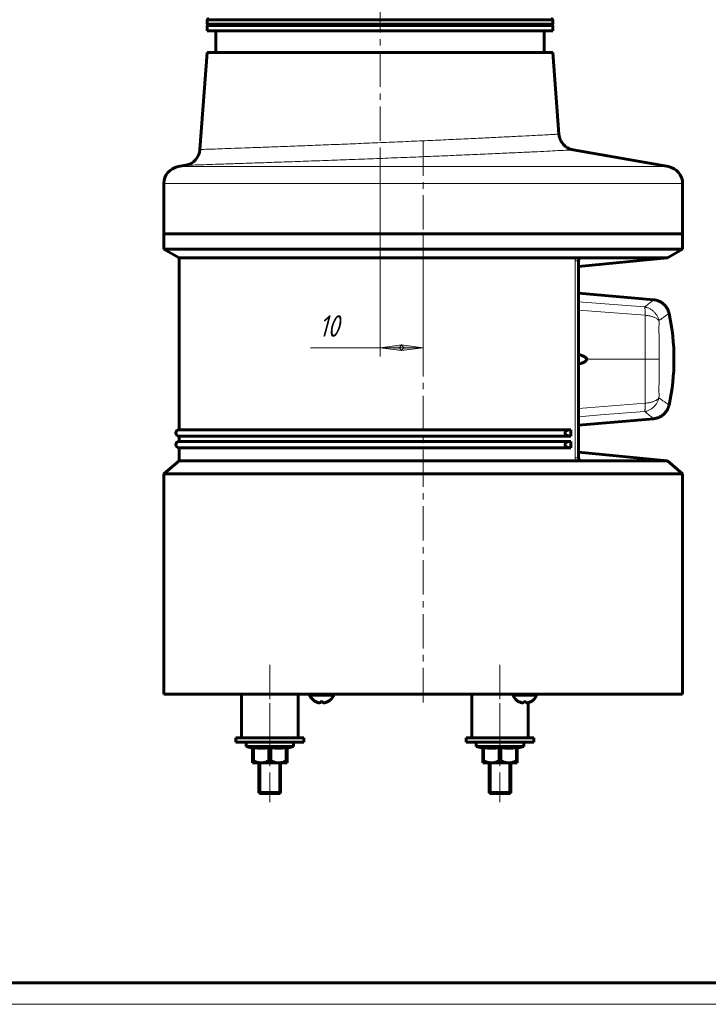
# Model space of a CAD drawing. Header units: millimetres. Extents: x 0 to 594, y 0 to 420.
# Tile 6 of 8: x 186 to 346, y 0 to 228. Entities that reach past the tile are written whole.
import ezdxf

# ---------------------------------------------------------------- set-up
doc = ezdxf.new("R2010")
doc.units = ezdxf.units.MM
for name, pattern in [('K5LT_AXLED', [12.484533, 7.984533, -1.5, 1.5, -1.5]), ('K5LT_BASIC', [0]), ('K5LT_THIN', [0])]:
    doc.linetypes.add(name, pattern=pattern)
doc.layers.add('Системный слой', color=7, linetype='Continuous')
doc.styles.add('KDIMTEXTSTYLE', font='GOST_AU.SHX', dxfattribs={"width": 0.96, "oblique": 15, "height": 5})
doc.styles.add('KTEXTSTYLE', font='GOST_AU.SHX', dxfattribs={"width": 0.96, "height": 5})
doc.dimstyles.new('KDIMSTYLE (1.00)', dxfattribs={"dimtxt": 5, "dimasz": 1, "dimexe": 2, "dimexo": 0, "dimgap": 1, "dimtad": 1, "dimtxsty": 'KDIMTEXTSTYLE', "dimsah": 1, "dimcen": 0, "dimdle": 1, "dimadec": 0, "dimazin": 0, "dimtfac": 0.667, "dimtmove": 0, "dimatfit": 3, "dimfxl": 1, "dimtvp": 1, "dimtolj": 1, "dimtzin": 0, "dimarcsym": 0})

# ---------------------------------------------------------------- blocks, each defined once
blk = doc.blocks.new('U16')
at = {"layer": 'Системный слой', "color": 150, "linetype": 'K5LT_BASIC', "lineweight": 60, "true_color": 0x0080ff}
for p, q in [((236.45, 61.68), (244.3, 61.68)), ((244.3, 61.68), (252.15, 61.68))]:
    blk.add_line(p, q, dxfattribs=at)
blk = doc.blocks.new('U17')
at = {"layer": 'Системный слой', "color": 150, "linetype": 'K5LT_BASIC', "lineweight": 60, "true_color": 0x0080ff}
for p, q in [((236.45, 60.68), (244.3, 60.68)), ((244.3, 60.68), (252.15, 60.68))]:
    blk.add_line(p, q, dxfattribs=at)
blk = doc.blocks.new('U18')
at = {"layer": 'Системный слой', "color": 150, "linetype": 'K5LT_BASIC', "lineweight": 60, "true_color": 0x0080ff}
for p, q in [((295.25, 48.78), (297.55, 48.78)), ((297.55, 48.78), (299.85, 48.78))]:
    blk.add_line(p, q, dxfattribs=at)
blk = doc.blocks.new('U19')
at = {"layer": 'Системный слой', "color": 150, "linetype": 'K5LT_BASIC', "lineweight": 60, "true_color": 0x0080ff}
for p, q in [((295.05, 48.98), (297.55, 48.98)), ((297.55, 48.98), (300.05, 48.98))]:
    blk.add_line(p, q, dxfattribs=at)
blk = doc.blocks.new('U21')
at = {"layer": 'Системный слой', "color": 150, "linetype": 'K5LT_BASIC', "lineweight": 60, "true_color": 0x0080ff}
for p, q in [((269.8, 225.28), (229.8, 225.28)), ((309.8, 225.28), (269.8, 225.28))]:
    blk.add_line(p, q, dxfattribs=at)
blk = doc.blocks.new('U22')
at = {"layer": 'Системный слой', "color": 150, "linetype": 'K5LT_BASIC', "lineweight": 60, "true_color": 0x0080ff}
for p, q in [((269.8, 226.53), (229.8, 226.53)), ((309.8, 226.53), (269.8, 226.53))]:
    blk.add_line(p, q, dxfattribs=at)
blk = doc.blocks.new('U23')
at = {"layer": 'Системный слой', "color": 150, "linetype": 'K5LT_BASIC', "lineweight": 60, "true_color": 0x0080ff}
for p, q in [((269.8, 226.86), (229.8, 226.86)), ((309.8, 226.86), (269.8, 226.86))]:
    blk.add_line(p, q, dxfattribs=at)
blk = doc.blocks.new('U26')
at = {"layer": 'Системный слой', "color": 150, "linetype": 'K5LT_BASIC', "lineweight": 60, "true_color": 0x0080ff}
for p, q in [((269.8, 227.86), (229.8, 227.86)), ((309.8, 227.86), (269.8, 227.86))]:
    blk.add_line(p, q, dxfattribs=at)
blk = doc.blocks.new('U34')
at = {"layer": 'Системный слой', "color": 150, "linetype": 'K5LT_BASIC', "lineweight": 60, "true_color": 0x0080ff}
for p, q in [((315.72, 150.42), (316.48, 150.18)), ((316.48, 150.18), (317.21, 149.86)), ((317.21, 149.86), (317.71, 149.28))]:
    blk.add_line(p, q, dxfattribs=at)
blk = doc.blocks.new('U35')
at = {"layer": 'Системный слой', "color": 150, "linetype": 'K5LT_BASIC', "lineweight": 60, "true_color": 0x0080ff}
for p, q in [((315.72, 148.13), (316.48, 148.37)), ((316.48, 148.37), (317.21, 148.7)), ((317.21, 148.7), (317.71, 149.28))]:
    blk.add_line(p, q, dxfattribs=at)
blk = doc.blocks.new('U36')
at = {"layer": 'Системный слой', "color": 150, "linetype": 'K5LT_BASIC', "lineweight": 60, "true_color": 0x0080ff}
for p, q in [((292.05, 59.68), (297.55, 59.68)), ((297.55, 59.68), (303.05, 59.68))]:
    blk.add_line(p, q, dxfattribs=at)
blk = doc.blocks.new('U37')
at = {"layer": 'Системный слой', "color": 150, "linetype": 'K5LT_BASIC', "lineweight": 60, "true_color": 0x0080ff}
for p, q in [((238.8, 59.68), (239.53, 59.68)), ((239.53, 59.68), (249.8, 59.68))]:
    blk.add_line(p, q, dxfattribs=at)
blk = doc.blocks.new('U38')
at = {"layer": 'Системный слой', "color": 150, "linetype": 'K5LT_BASIC', "lineweight": 60, "true_color": 0x0080ff}
for p, q in [((244.3, 48.78), (242, 48.78)), ((246.6, 48.78), (244.3, 48.78))]:
    blk.add_line(p, q, dxfattribs=at)
blk = doc.blocks.new('U39')
at = {"layer": 'Системный слой', "color": 150, "linetype": 'K5LT_BASIC', "lineweight": 60, "true_color": 0x0080ff}
for p, q in [((244.3, 48.98), (241.8, 48.98)), ((246.8, 48.98), (244.3, 48.98))]:
    blk.add_line(p, q, dxfattribs=at)
blk = doc.blocks.new('U54')
at = {"layer": 'Системный слой', "color": 150, "linetype": 'K5LT_BASIC', "lineweight": 60, "true_color": 0x0080ff}
for p, q in [((297.55, 60.68), (289.7, 60.68)), ((305.4, 60.68), (297.55, 60.68))]:
    blk.add_line(p, q, dxfattribs=at)
blk = doc.blocks.new('U55')
at = {"layer": 'Системный слой', "color": 150, "linetype": 'K5LT_BASIC', "lineweight": 60, "true_color": 0x0080ff}
for p, q in [((297.55, 61.68), (289.7, 61.68)), ((305.4, 61.68), (297.55, 61.68))]:
    blk.add_line(p, q, dxfattribs=at)
blk = doc.blocks.new('U56')
at = {"layer": 'Системный слой', "color": 150, "linetype": 'K5LT_BASIC', "lineweight": 60, "true_color": 0x0080ff}
for p, q in [((279.8, 174.78), (219.8, 174.78)), ((339.8, 174.78), (279.8, 174.78))]:
    blk.add_line(p, q, dxfattribs=at)
blk = doc.blocks.new('U57')
at = {"layer": 'Системный слой', "color": 150, "linetype": 'K5LT_BASIC', "lineweight": 60, "true_color": 0x0080ff}
for p, q in [((279.8, 71.78), (219.8, 71.78)), ((339.8, 71.78), (279.8, 71.78))]:
    blk.add_line(p, q, dxfattribs=at)
blk = doc.blocks.new('U58')
at = {"layer": 'Системный слой', "color": 150, "linetype": 'K5LT_BASIC', "lineweight": 60, "true_color": 0x0080ff}
for p, q in [((279.8, 122.78), (219.8, 122.78)), ((339.8, 122.78), (279.8, 122.78))]:
    blk.add_line(p, q, dxfattribs=at)
blk = doc.blocks.new('U59')
at = {"layer": 'Системный слой', "color": 150, "linetype": 'K5LT_BASIC', "lineweight": 60, "true_color": 0x0080ff}
for p, q in [((223.3, 172.78), (223.3, 132.98)), ((223.3, 131.48), (223.3, 130.28)), ((223.3, 128.78), (223.3, 125.78))]:
    blk.add_line(p, q, dxfattribs=at)
blk = doc.blocks.new('U60')
at = {"layer": 'Системный слой', "color": 150, "linetype": 'K5LT_BASIC', "lineweight": 60, "true_color": 0x0080ff}
for p, q in [((279.8, 178.28), (219.8, 178.28)), ((339.8, 178.28), (279.8, 178.28))]:
    blk.add_line(p, q, dxfattribs=at)
blk = doc.blocks.new('U61')
at = {"layer": 'Системный слой', "color": 150, "linetype": 'K5LT_BASIC', "lineweight": 60, "true_color": 0x0080ff}
for p, q in [((315.86, 126.07), (315.79, 126.17)), ((315.9, 126.02), (315.86, 126.07)), ((315.9, 126.02), (315.9, 126.02))]:
    blk.add_line(p, q, dxfattribs=at)
blk = doc.blocks.new('U62')
at = {"layer": 'Системный слой', "color": 150, "linetype": 'K5LT_BASIC', "lineweight": 60, "true_color": 0x0080ff}
for p, q in [((315.91, 126.02), (315.9, 126.03)), ((315.9, 126.02), (315.91, 126.02)), ((315.91, 126.02), (315.91, 126.02))]:
    blk.add_line(p, q, dxfattribs=at)
blk = doc.blocks.new('U63')
at = {"layer": 'Системный слой', "color": 150, "linetype": 'K5LT_BASIC', "lineweight": 60, "true_color": 0x0080ff}
for p, q in [((315.86, 172.48), (315.79, 172.38)), ((315.9, 172.53), (315.86, 172.48)), ((315.91, 172.53), (315.9, 172.53)), ((315.91, 172.53), (315.91, 172.53))]:
    blk.add_line(p, q, dxfattribs=at)
blk = doc.blocks.new('U86')
at = {"layer": 'Системный слой', "color": 7, "linetype": 'K5LT_THIN', "lineweight": 18}
for p, q in [((315.72, 162.57), (320.81, 162.17)), ((320.81, 162.17), (325.91, 161.77)), ((325.91, 161.77), (331.01, 161.38))]:
    blk.add_line(p, q, dxfattribs=at)
blk = doc.blocks.new('U87')
at = {"layer": 'Системный слой', "color": 7, "linetype": 'K5LT_THIN', "lineweight": 18}
for p, q in [((320.81, 136.38), (325.91, 136.78)), ((325.91, 136.78), (331.01, 137.18)), ((315.72, 135.99), (320.81, 136.38))]:
    blk.add_line(p, q, dxfattribs=at)
blk = doc.blocks.new('U110')
at = {"layer": 'Системный слой', "color": 7, "linetype": 'K5LT_THIN', "lineweight": 18}
for p, q in [((314.96, 172.08), (315.72, 172.08)), ((315.72, 172.08), (315.64, 172.08)), ((315.72, 172.08), (315.72, 172.08))]:
    blk.add_line(p, q, dxfattribs=at)
blk = doc.blocks.new('U111')
at = {"layer": 'Системный слой', "color": 7, "linetype": 'K5LT_THIN', "lineweight": 18}
for p in [(314.96, 126.47), (315.72, 126.47)]:
    blk.add_line(p, (315.72, 126.47), dxfattribs=at)
blk = doc.blocks.new('D3')
at = {"layer": 'Системный слой'}
for points in [[(269.8, 151.94), (274.8, 152.59), (274.3, 151.94), (274.8, 151.28)], [(274.8, 151.28), (279.8, 151.94), (274.8, 152.59), (275.3, 151.94)]]:
    blk.add_hatch(color=7, dxfattribs=at).paths.add_polyline_path(points)
at = {"layer": 'Системный слой', "color": 7, "linetype": 'K5LT_THIN', "lineweight": 18}
for p, q in [((269.8, 197.81), (269.8, 149.94)), ((279.8, 178.28), (279.8, 149.94)), ((269.8, 151.94), (264.8, 151.94)), ((269.8, 151.94), (274.8, 152.59)), ((274.8, 151.28), (269.8, 151.94)), ((269.8, 151.94), (279.8, 151.94)), ((274.8, 152.59), (274.3, 151.94)), ((274.3, 151.94), (274.8, 151.28)), ((275.3, 151.94), (274.8, 152.59)), ((274.8, 152.59), (279.8, 151.94)), ((279.8, 151.94), (274.8, 151.28)), ((274.8, 151.28), (275.3, 151.94))]:
    blk.add_line(p, q, dxfattribs=at)
blk.add_wipeout([(255.68, 152.94), (255.68, 160.07), (262.51, 160.07), (262.51, 152.94)]).dxf.layer = 'Системный слой'
blk.add_line((264.8, 151.94), (253.68, 151.94), dxfattribs=at)
at = {"layer": 'Системный слой', "color": 7, "insert": (255.68, 159.47), "char_height": 5, "attachment_point": 1, "style": 'KTEXTSTYLE'}
blk.add_mtext('\\H3.5;\\W0.965;\\Q15;\\Q15;\\H5.00;10', dxfattribs=at)
blk = doc.blocks.new('KDIMARROW_01')
at = {"layer": 'Системный слой'}
blk.add_hatch(color=0, dxfattribs=at).paths.add_polyline_path([(0, 0), (-5, 0.66), (-4.5, 0), (-5, -0.66)])
at = {"layer": 'Системный слой', "color": 0, "linetype": 'K5LT_THIN', "lineweight": 18}
for p, q in [((-4.5, 0), (-5, 0.66)), ((-5, 0.66), (0, 0)), ((0, 0), (-5, -0.66)), ((-5, -0.66), (-4.5, 0)), ((0, 0), (-1, 0))]:
    blk.add_line(p, q, dxfattribs=at)
blk = doc.blocks.new('U117')
at = {"color": 150, "linetype": 'K5LT_BASIC', "lineweight": 60, "true_color": 0x0080ff}
blk.add_line((589, 5), (20, 5), dxfattribs=at)
at = {"color": 7, "linetype": 'K5LT_THIN', "lineweight": 18}
blk.add_line((594, 0), (0, 0), dxfattribs=at)

msp = doc.modelspace()

# ---------------------------------------------------------------- linework, layer by layer
at = {"layer": 'Системный слой', "color": 30, "linetype": 'K5LT_AXLED', "lineweight": 18, "true_color": 0xff8000}
for p, q in [((269.796, 295.277), (269.796, 220.277)), ((269.796, 220.277), (269.796, 195.81)), ((279.796, 199.739), (279.796, 178.277)), ((279.796, 178.277), (279.796, 123.777)), ((279.796, 127.777), (279.796, 69.777)), ((244.296, 78.577), (244.296, 46.777)), ((297.546, 78.577), (297.546, 46.777)), ((244.296, 61.677), (244.296, 73.777)), ((297.546, 61.677), (297.546, 73.777)), ((244.296, 60.677), (244.296, 61.677)), ((297.546, 61.677), (297.546, 60.677)), ((244.296, 57.409), (244.296, 60.677)), ((297.546, 57.409), (297.546, 60.677))]:
    msp.add_line(p, q, dxfattribs=at)
at = {"layer": 'Системный слой', "color": 150, "linetype": 'K5LT_BASIC', "lineweight": 60, "true_color": 0x0080ff}
for p, q in [((229.796, 227.861), (229.796, 226.861)), ((229.796, 226.527), (229.796, 225.277)), ((309.796, 227.861), (309.796, 226.861)), ((309.796, 226.527), (309.796, 225.277)), ((231.796, 225.277), (231.796, 220.277)), ((307.796, 225.277), (307.796, 220.277)), ((229.796, 220.277), (228.132, 197.81)), ((309.796, 220.277), (229.796, 220.277)), ((309.796, 220.277), (311.196, 201.383)), ((314.49, 197.739), (336.491, 193.86)), ((224.837, 194.166), (223.101, 193.86)), ((219.796, 189.921), (219.796, 178.277)), ((339.796, 189.921), (339.796, 178.277)), ((339.796, 178.277), (219.796, 178.277)), ((219.796, 178.277), (219.796, 174.777)), ((339.796, 178.277), (339.796, 174.777)), ((219.796, 174.777), (223.296, 172.777)), ((339.796, 174.777), (336.296, 172.777)), ((279.796, 172.777), (223.296, 172.777)), ((315.06, 172.777), (279.796, 172.777)), ((336.296, 172.777), (315.06, 172.777)), ((315.717, 172.082), (315.64, 172.082)), ((336.296, 172.777), (315.717, 170.774)), ((315.717, 172.082), (315.717, 126.472)), ((315.717, 172.082), (315.717, 172.082)), ((315.908, 172.535), (315.907, 172.535)), ((333.098, 163.027), (315.717, 164.556)), ((333.098, 163.027), (315.717, 164.556)), ((315.717, 164.556), (333.098, 163.027)), ((333.098, 135.527), (315.717, 133.998)), ((315.717, 133.998), (333.098, 135.527)), ((333.098, 135.527), (315.717, 133.998)), ((313.914, 132.977), (223.296, 132.977)), ((313.914, 131.477), (313.914, 132.977)), ((313.914, 131.477), (223.296, 131.477)), ((313.914, 130.277), (223.296, 130.277)), ((313.914, 128.777), (313.914, 130.277)), ((313.914, 128.777), (223.296, 128.777)), ((336.296, 125.777), (315.717, 127.781)), ((223.296, 125.777), (219.796, 122.777)), ((279.796, 125.777), (223.296, 125.777)), ((315.06, 125.777), (279.796, 125.777)), ((315.06, 125.777), (336.296, 125.777)), ((315.717, 126.472), (315.717, 126.472)), ((336.296, 125.777), (339.796, 122.777)), ((219.796, 122.777), (219.796, 71.777)), ((339.796, 122.777), (339.796, 71.777)), ((237.746, 61.677), (237.746, 71.777)), ((250.846, 61.677), (250.846, 71.777)), ((253.546, 71.515), (253.546, 71.777)), ((253.546, 71.515), (259.046, 71.515)), ((259.046, 71.515), (259.046, 71.777)), ((290.996, 61.677), (290.996, 71.777)), ((300.546, 71.515), (300.546, 71.777)), ((300.546, 71.515), (306.046, 71.515)), ((306.046, 71.515), (306.046, 71.777)), ((255.015, 69.967), (255.025, 69.983)), ((255.946, 69.839), (255.968, 69.983)), ((256.624, 69.983), (256.646, 69.839)), ((257.568, 69.983), (257.577, 69.967)), ((302.015, 69.967), (302.025, 69.983)), ((302.946, 69.839), (302.968, 69.983)), ((303.624, 69.983), (303.646, 69.839)), ((304.096, 61.677), (304.096, 69.813)), ((304.568, 69.983), (304.577, 69.967)), ((236.446, 60.677), (236.446, 61.677)), ((252.146, 60.677), (252.146, 61.677)), ((289.696, 61.677), (289.696, 60.677)), ((305.396, 61.677), (305.396, 60.677)), ((238.796, 59.677), (238.796, 60.677)), ((240.296, 59.275), (238.796, 59.677)), ((240.296, 59.409), (240.296, 56.377)), ((240.296, 59.409), (240.399, 59.409)), ((240.399, 59.409), (240.511, 59.409)), ((240.511, 59.409), (240.511, 56.377)), ((244.081, 59.409), (244.081, 56.377)), ((244.081, 59.409), (244.511, 59.409)), ((244.511, 59.409), (244.511, 56.377)), ((248.081, 59.409), (248.081, 56.377)), ((248.081, 59.409), (248.296, 59.409)), ((248.296, 59.275), (249.796, 59.677)), ((248.296, 59.409), (248.296, 56.377)), ((249.796, 59.677), (249.796, 60.677)), ((292.046, 59.677), (292.046, 60.677)), ((293.546, 59.275), (292.046, 59.677)), ((293.546, 59.409), (293.546, 56.377)), ((293.546, 59.409), (293.761, 59.409)), ((293.761, 59.409), (293.761, 56.377)), ((297.331, 59.409), (297.331, 56.377)), ((297.331, 59.409), (297.546, 59.409)), ((297.546, 59.409), (297.761, 59.409)), ((297.761, 59.409), (297.761, 56.377)), ((301.331, 59.409), (301.331, 56.377)), ((301.331, 59.409), (301.546, 59.409)), ((301.546, 59.275), (303.046, 59.677)), ((301.546, 59.409), (301.546, 56.377)), ((303.046, 59.677), (303.046, 60.677)), ((240.511, 56.377), (240.296, 56.377)), ((240.296, 55.877), (240.296, 56.377)), ((242.296, 55.877), (240.296, 55.877)), ((241.796, 55.877), (241.796, 48.977)), ((246.296, 55.877), (242.296, 55.877)), ((244.511, 56.377), (244.081, 56.377)), ((248.296, 55.877), (246.296, 55.877)), ((246.796, 55.877), (246.796, 48.977)), ((248.296, 56.377), (248.081, 56.377)), ((248.296, 56.377), (248.296, 55.877)), ((293.761, 56.377), (293.546, 56.377)), ((293.546, 55.877), (293.546, 56.377)), ((295.546, 55.877), (293.546, 55.877)), ((295.046, 48.977), (295.046, 55.877)), ((299.546, 55.877), (295.546, 55.877)), ((297.761, 56.377), (297.331, 56.377)), ((301.546, 55.877), (299.546, 55.877)), ((300.046, 48.977), (300.046, 55.877)), ((301.546, 56.377), (301.331, 56.377)), ((301.546, 56.377), (301.546, 55.877)), ((241.796, 48.977), (241.996, 48.777)), ((246.796, 48.977), (246.596, 48.777)), ((295.046, 48.977), (295.246, 48.777)), ((300.046, 48.977), (299.846, 48.777))]:
    msp.add_line(p, q, dxfattribs=at)
at = {"layer": 'Системный слой', "color": 7, "linetype": 'K5LT_THIN', "lineweight": 18}
for p, q in [((336.491, 193.86), (223.101, 193.86)), ((339.796, 189.921), (219.796, 189.921)), ((314.962, 172.082), (314.962, 126.472)), ((315.909, 172.517), (315.883, 172.513)), ((315.909, 172.517), (315.884, 172.514)), ((315.717, 160.654), (331.124, 159.444)), ((317.711, 149.277), (331.115, 149.277)), ((334.332, 149.277), (331.115, 149.277)), ((315.717, 137.901), (331.124, 139.111)), ((315.883, 126.041), (315.909, 126.037)), ((315.909, 126.037), (315.884, 126.041)), ((242.229, 55.877), (242.229, 48.977)), ((246.363, 55.877), (246.363, 48.977)), ((295.479, 48.977), (295.479, 55.877)), ((299.613, 48.977), (299.613, 55.877)), ((242.229, 48.777), (242.229, 48.977)), ((246.363, 48.777), (246.363, 48.977)), ((295.479, 48.777), (295.479, 48.977)), ((299.613, 48.777), (299.613, 48.977))]:
    msp.add_line(p, q, dxfattribs=at)
at = {"layer": 'Системный слой', "color": 150, "linetype": 'K5LT_BASIC', "lineweight": 60, "true_color": 0x0080ff}
for centre, radius, start, end in [((229.796, 228.027), 0.167, 270, 90), ((309.796, 228.027), 0.167, 90, 270), ((229.796, 226.694), 0.167, 270, 90), ((309.796, 226.694), 0.167, 90, 270), ((224.143, 198.105), 4, 280, 355.76361), ((224.143, 198.105), 4, 280, 355.76361), ((224.143, 198.105), 4, 280, 355.76361), ((224.143, 198.105), 4, 280, 355.76361), ((224.143, 198.105), 4, 280, 355.76361), ((223.796, 189.921), 4, 100, 180), ((335.796, 189.921), 4, 0, 80), ((287.796, 149.277), 50, 347.74354, 12.25646), ((223.296, 132.227), 0.75, 90, 270), ((223.296, 129.527), 0.75, 90, 270), ((256.296, 72.654), 2.977, 202.49975, 244.51418), ((256.296, 72.654), 2.977, 295.48579, 337.50025), ((303.296, 72.654), 2.977, 202.49975, 244.51418), ((303.296, 72.654), 2.977, 295.48579, 337.50025)]:
    msp.add_arc(centre, radius, start, end, dxfattribs=at)
for centre, major_axis, ratio, start_param, end_param in [((256.296, 72.642), (2.976, 0), 0.9885034, 4.2708654, 4.4048588), ((256.296, 72.642), (2.976, 0), 0.9885034, 4.2708654, 4.4048588), ((256.33, 72.622), (-2.029, -2.174), 0.9324251, 0.4536973, 0.6025177), ((256.33, 72.622), (-2.029, -2.174), 0.9324251, 0.4536973, 0.6025177), ((256.417, 72.622), (-0.76, -2.875), 0.2642147, 0.1832119, 0.3320324), ((256.417, 72.622), (-0.76, -2.875), 0.2642147, 0.1832119, 0.3320324), ((256.296, 72.518), (2.965, 0), 0.8603641, 4.6014195, 4.8233585), ((256.296, 72.518), (2.965, 0), 0.8603641, 4.6014195, 4.8233585), ((256.175, 72.622), (0.76, -2.875), 0.2642147, -0.3320324, -0.1832119), ((256.175, 72.622), (0.76, -2.875), 0.2642147, -0.3320324, -0.1832119), ((256.262, 72.622), (2.029, -2.174), 0.9324251, 5.6806676, 5.8294881), ((256.262, 72.622), (2.029, -2.174), 0.9324251, 5.6806676, 5.8294881), ((256.296, 72.642), (2.976, 0), 0.9885034, 5.0199192, 5.1539125), ((256.296, 72.642), (2.976, 0), 0.9885034, 5.0199192, 5.1539125), ((303.296, 72.642), (2.976, 0), 0.9885034, 4.2708654, 4.4048588), ((303.296, 72.642), (2.976, 0), 0.9885034, 4.2708654, 4.4048588), ((303.33, 72.622), (-2.029, -2.174), 0.9324251, 0.4536973, 0.6025177), ((303.33, 72.622), (-2.029, -2.174), 0.9324251, 0.4536973, 0.6025177), ((303.417, 72.622), (-0.76, -2.875), 0.2642147, 0.1832119, 0.3320324), ((303.417, 72.622), (-0.76, -2.875), 0.2642147, 0.1832119, 0.3320324), ((303.296, 72.518), (2.965, 0), 0.8603641, 4.6014195, 4.8233585), ((303.296, 72.518), (2.965, 0), 0.8603641, 4.6014195, 4.8233585), ((303.175, 72.622), (0.76, -2.875), 0.2642147, -0.3320324, -0.1832119), ((303.175, 72.622), (0.76, -2.875), 0.2642147, -0.3320324, -0.1832119), ((303.262, 72.622), (2.029, -2.174), 0.9324251, 5.6806676, 5.8294881), ((303.262, 72.622), (2.029, -2.174), 0.9324251, 5.6806676, 5.8294881), ((303.296, 72.642), (2.976, 0), 0.9885034, 5.0199192, 5.1539125), ((303.296, 72.642), (2.976, 0), 0.9885034, 5.0199192, 5.1539125)]:
    msp.add_ellipse(centre, major_axis=major_axis, ratio=ratio, start_param=start_param, end_param=end_param, dxfattribs=at)
at = {"layer": 'Системный слой', "color": 7, "linetype": 'K5LT_THIN', "lineweight": 18}
for points, knots in [([(311.196, 201.383), (311.195, 201.383), (310.898, 201.367), (309.697, 201.3), (307.966, 201.206), (305.71, 201.085), (302.872, 200.936), (299.498, 200.764), (295.677, 200.573), (291.447, 200.369), (286.881, 200.154), (282.047, 199.934), (277.023, 199.711), (271.886, 199.49), (266.715, 199.273), (261.59, 199.064), (256.59, 198.865), (251.793, 198.678), (247.272, 198.506), (243.097, 198.35), (239.332, 198.211), (236.035, 198.091), (233.25, 197.991), (231.041, 197.913), (229.404, 197.855), (228.371, 197.818), (228.132, 197.81), (228.132, 197.81)], [0, 0, 0, 0, 1.3459627, 2.5203823, 3.5713829, 4.6515619, 5.7666619, 6.8675515, 7.9740757, 9.0805933, 10.1883994, 11.2967771, 12.4046456, 13.5131728, 14.6211208, 15.7298963, 16.8378837, 17.9459615, 19.0536636, 20.1609651, 21.2681821, 22.3749841, 23.4809142, 24.5937268, 25.6797588, 26.8178143, 28, 28, 28, 28]), ([(314.49, 197.739), (314.49, 197.739), (314.163, 197.722), (312.844, 197.654), (310.946, 197.558), (308.477, 197.434), (305.383, 197.283), (301.72, 197.109), (297.582, 196.917), (293.024, 196.713), (288.074, 196.497), (282.856, 196.277), (277.359, 196.051), (271.794, 195.83), (266.129, 195.611), (260.598, 195.403), (255.186, 195.204), (250.044, 195.019), (245.191, 194.849), (240.725, 194.695), (236.701, 194.558), (233.181, 194.44), (230.213, 194.342), (227.866, 194.265), (226.147, 194.209), (225.081, 194.174), (224.837, 194.166), (224.837, 194.166)], [0, 0, 0, 0, 1.3643304, 2.5547023, 3.6191985, 4.7095321, 5.8317872, 6.935194, 8.0416899, 9.1479643, 10.2446384, 11.374162, 12.4673892, 13.609884, 14.7057493, 15.8387335, 16.9329907, 18.0425389, 19.1453646, 20.2474195, 21.3474237, 22.4506981, 23.5533322, 24.6609338, 25.743764, 26.8583164, 28, 28, 28, 28]), ([(331.124, 159.444), (331.126, 159.567), (331.128, 159.798), (331.127, 160.108), (331.12, 160.376), (331.11, 160.613), (331.096, 160.825), (331.077, 161.015), (331.055, 161.173), (331.031, 161.294), (331.014, 161.353), (331.005, 161.377)], [0, 0, 0, 0, 1.6049389, 3.0542878, 4.3276284, 5.6329858, 6.9327529, 8.2076218, 9.6294397, 10.8803238, 12, 12, 12, 12]), ([(334.329, 158.224), (334.297, 158.357), (334.223, 158.611), (334.08, 158.969), (333.916, 159.295), (333.731, 159.596), (333.52, 159.885), (333.285, 160.155), (333.027, 160.404), (332.75, 160.63), (332.456, 160.83), (332.15, 161.003), (331.837, 161.146), (331.535, 161.254), (331.258, 161.329), (331.086, 161.364), (331.005, 161.377)], [0, 0, 0, 0, 1.5290016, 2.9059005, 4.1089246, 5.3372799, 6.5439399, 7.7502166, 8.9557457, 10.1630001, 11.3766218, 12.6009864, 13.8140815, 15.0117253, 16.066689, 17, 17, 17, 17]), ([(334.329, 158.224), (334.611, 158.42), (335.092, 158.76), (335.641, 159.153), (336.019, 159.426), (336.276, 159.613), (336.449, 159.74), (336.564, 159.824), (336.638, 159.878), (336.656, 159.892), (336.656, 159.892)], [0, 0, 0, 0, 2.0075812, 3.7689292, 5.284044, 6.5421337, 7.7078965, 8.746194, 9.7614182, 11, 11, 11, 11]), ([(331.115, 149.277), (331.115, 149.945), (331.115, 151.155), (331.116, 152.77), (331.117, 154.071), (331.118, 155.172), (331.119, 156.178), (331.12, 157.164), (331.122, 158.066), (331.123, 158.832), (331.124, 159.264), (331.124, 159.444)], [0, 0, 0, 0, 2.2633377, 4.1029166, 5.5187366, 6.7670361, 7.9619578, 9.1035018, 10.336831, 11.3023304, 12, 12, 12, 12]), ([(331.124, 159.444), (331.303, 159.432), (331.624, 159.401), (332.044, 159.333), (332.399, 159.257), (332.732, 159.166), (333.069, 159.052), (333.376, 158.922), (333.674, 158.769), (333.934, 158.601), (334.162, 158.413), (334.278, 158.288), (334.329, 158.224)], [0, 0, 0, 0, 1.6481569, 2.9893312, 4.0365551, 5.1984771, 6.4703128, 7.7901833, 8.902183, 10.4326936, 11.7231842, 13, 13, 13, 13]), ([(334.332, 149.277), (334.332, 149.521), (334.332, 149.978), (334.332, 150.638), (334.332, 151.219), (334.332, 151.739), (334.332, 152.171), (334.332, 152.571), (334.332, 152.961), (334.332, 153.379), (334.331, 153.809), (334.331, 154.238), (334.331, 154.671), (334.331, 155.119), (334.331, 155.564), (334.33, 155.966), (334.33, 156.279), (334.33, 156.51), (334.33, 156.728), (334.331, 157.051), (334.334, 157.563), (334.333, 157.977), (334.329, 158.224)], [0, 0, 0, 0, 1.7954791, 3.3745294, 4.8879298, 6.1020847, 7.2334228, 8.1133523, 9.0966898, 10.1712969, 11.2701644, 12.3608878, 13.445196, 14.6079109, 15.8376887, 16.925763, 17.7809745, 18.3258504, 18.776304, 19.5413393, 20.9481503, 23, 23, 23, 23]), ([(331.115, 149.277), (331.115, 148.61), (331.115, 147.4), (331.116, 145.785), (331.117, 144.483), (331.118, 143.383), (331.119, 142.377), (331.12, 141.391), (331.122, 140.489), (331.123, 139.722), (331.124, 139.291), (331.124, 139.111)], [0, 0, 0, 0, 2.2633383, 4.1029178, 5.5187385, 6.7670385, 7.9619605, 9.1035046, 10.336834, 11.3023324, 12, 12, 12, 12]), ([(334.332, 149.277), (334.332, 149.033), (334.332, 148.576), (334.332, 147.916), (334.332, 147.335), (334.332, 146.816), (334.332, 146.383), (334.332, 145.984), (334.332, 145.594), (334.332, 145.176), (334.331, 144.745), (334.331, 144.317), (334.331, 143.884), (334.331, 143.436), (334.331, 142.99), (334.33, 142.588), (334.33, 142.276), (334.33, 142.045), (334.33, 141.826), (334.331, 141.504), (334.334, 140.992), (334.333, 140.577), (334.329, 140.33)], [0, 0, 0, 0, 1.7954791, 3.3745294, 4.8879298, 6.1020847, 7.2334228, 8.1133523, 9.0966898, 10.1712969, 11.2701644, 12.3608878, 13.445196, 14.6079109, 15.8376887, 16.925763, 17.7809745, 18.3258504, 18.776304, 19.5413393, 20.9481503, 23, 23, 23, 23]), ([(334.329, 140.33), (334.297, 140.198), (334.223, 139.943), (334.08, 139.586), (333.916, 139.26), (333.731, 138.958), (333.52, 138.67), (333.285, 138.4), (333.027, 138.151), (332.75, 137.925), (332.456, 137.724), (332.15, 137.552), (331.837, 137.409), (331.535, 137.301), (331.258, 137.225), (331.086, 137.191), (331.005, 137.178)], [0, 0, 0, 0, 1.5290016, 2.9059005, 4.1089246, 5.3372799, 6.5439399, 7.7502166, 8.9557457, 10.1630001, 11.3766218, 12.6009864, 13.8140815, 15.0117253, 16.066689, 17, 17, 17, 17]), ([(331.124, 139.111), (331.126, 138.987), (331.128, 138.756), (331.127, 138.447), (331.12, 138.179), (331.11, 137.942), (331.096, 137.73), (331.077, 137.539), (331.055, 137.382), (331.031, 137.26), (331.014, 137.202), (331.005, 137.178)], [0, 0, 0, 0, 1.6049389, 3.0542878, 4.3276284, 5.6329858, 6.9327529, 8.2076218, 9.6294397, 10.8803238, 12, 12, 12, 12]), ([(331.124, 139.111), (331.303, 139.122), (331.624, 139.154), (332.044, 139.221), (332.399, 139.298), (332.732, 139.388), (333.069, 139.503), (333.376, 139.632), (333.674, 139.786), (333.934, 139.954), (334.162, 140.142), (334.278, 140.267), (334.329, 140.33)], [0, 0, 0, 0, 1.6481569, 2.9893312, 4.0365551, 5.1984771, 6.4703128, 7.7901833, 8.902183, 10.4326936, 11.7231842, 13, 13, 13, 13]), ([(334.329, 140.33), (334.611, 140.135), (335.092, 139.794), (335.641, 139.402), (336.019, 139.129), (336.276, 138.941), (336.449, 138.815), (336.564, 138.731), (336.638, 138.676), (336.656, 138.663), (336.656, 138.663)], [0, 0, 0, 0, 2.0075812, 3.7689292, 5.284044, 6.5421337, 7.7078965, 8.746194, 9.7614182, 11, 11, 11, 11])]:
    msp.add_open_spline(points, degree=3, knots=knots, dxfattribs=at)
at = {"layer": 'Системный слой', "color": 150, "linetype": 'K5LT_BASIC', "lineweight": 60, "true_color": 0x0080ff}
for points, knots in [([(314.49, 197.739), (314.337, 197.766), (314.183, 197.803), (313.878, 197.895), (313.726, 197.951), (313.426, 198.082), (313.278, 198.159), (312.989, 198.331), (312.849, 198.427), (312.579, 198.639), (312.451, 198.754), (312.208, 199.001), (312.095, 199.133), (311.885, 199.41), (311.79, 199.555), (311.62, 199.856), (311.545, 200.011), (311.478, 200.175), (311.476, 200.18), (311.453, 200.238), (311.432, 200.292), (311.409, 200.359), (311.404, 200.372), (311.395, 200.399), (311.39, 200.413), (311.381, 200.44), (311.377, 200.453), (311.364, 200.493), (311.356, 200.52), (311.332, 200.601), (311.318, 200.655), (311.277, 200.818), (311.254, 200.927), (311.218, 201.152), (311.204, 201.268), (311.196, 201.383)], [0, 0, 0, 0, 2.5819871, 2.5819871, 5.237196, 5.237196, 7.9711256, 7.9711256, 10.7665455, 10.7665455, 13.6028103, 13.6028103, 16.4582868, 16.4582868, 19.3104598, 19.3104598, 22.136417, 22.136417, 22.2282278, 22.2282278, 23.1668346, 23.1668346, 23.4014863, 23.4014863, 23.636138, 23.636138, 23.8671503, 23.8671503, 24.3291749, 24.3291749, 25.2514044, 25.2514044, 27.0922241, 27.0922241, 29, 29, 29, 29]), ([(315.06, 172.777), (315.086, 172.777), (315.125, 172.777), (315.175, 172.776), (315.213, 172.776), (315.289, 172.774), (315.376, 172.771), (315.456, 172.767), (315.512, 172.763), (315.565, 172.759), (315.617, 172.754), (315.651, 172.75), (315.671, 172.747), (315.688, 172.745), (315.707, 172.742), (315.725, 172.739), (315.743, 172.736), (315.76, 172.733), (315.776, 172.73), (315.798, 172.726), (315.825, 172.72), (315.853, 172.712), (315.879, 172.705), (315.912, 172.694), (315.941, 172.681), (315.966, 172.665), (315.981, 172.653), (315.992, 172.639), (315.997, 172.629), (315.998, 172.62), (315.999, 172.612), (315.998, 172.606), (315.997, 172.6), (315.995, 172.595), (315.992, 172.589), (315.989, 172.583), (315.985, 172.577), (315.981, 172.573), (315.979, 172.57), (315.976, 172.567), (315.974, 172.564), (315.97, 172.561), (315.968, 172.559), (315.966, 172.557), (315.964, 172.555), (315.962, 172.553), (315.959, 172.551), (315.956, 172.548), (315.952, 172.545), (315.948, 172.542), (315.944, 172.54), (315.942, 172.538), (315.94, 172.536), (315.938, 172.535), (315.938, 172.534), (315.936, 172.533), (315.934, 172.532), (315.931, 172.531), (315.931, 172.53), (315.93, 172.53), (315.931, 172.529), (315.932, 172.529), (315.933, 172.528), (315.938, 172.528), (315.938, 172.527), (315.937, 172.526), (315.935, 172.525), (315.93, 172.524), (315.925, 172.522), (315.921, 172.521), (315.919, 172.52), (315.916, 172.519), (315.914, 172.519), (315.913, 172.518), (315.911, 172.518), (315.909, 172.517)], [0, 0, 0, 0, 2.4960777, 3.7006676, 4.8728565, 6.1973387, 11.3015352, 13.9140785, 15.1536035, 17.8657753, 20.3866684, 21.9789297, 22.7489215, 23.5024247, 24.6342778, 25.7420402, 26.7358257, 27.7102553, 28.6592535, 29.5820133, 31.9418491, 34.0748847, 35.7995007, 38.1643328, 43.1485123, 45.6212491, 49.1962714, 51.7964352, 54.4693078, 56.1336292, 57.1807944, 59.1747329, 60.1240731, 61.0427789, 61.9475909, 63.7489255, 64.6443147, 65.5298513, 65.9887, 66.4390945, 67.302506, 67.5786237, 68.3628547, 68.5683348, 68.7664909, 69.1459266, 69.6614578, 70.1071687, 70.6690544, 71.39837, 71.772924, 72.1062341, 72.4907024, 72.600426, 72.7358578, 72.9044197, 73.1691382, 73.4294735, 73.5237972, 73.6078522, 73.6839437, 73.8334268, 74.015249, 74.2675342, 74.4173249, 74.5568554, 74.6338142, 74.8990982, 75.2373556, 75.3900321, 75.5313148, 75.661218, 75.7788808, 75.8808142, 76, 76, 76, 76]), ([(315.756, 172.293), (315.756, 172.293), (315.756, 172.293), (315.756, 172.293), (315.756, 172.292), (315.756, 172.291), (315.755, 172.291), (315.755, 172.289), (315.755, 172.289), (315.753, 172.286), (315.753, 172.284), (315.751, 172.279), (315.749, 172.275), (315.746, 172.266), (315.744, 172.26), (315.741, 172.252), (315.739, 172.246), (315.734, 172.226), (315.733, 172.22), (315.73, 172.207), (315.729, 172.201), (315.725, 172.181), (315.723, 172.167), (315.719, 172.136), (315.718, 172.118), (315.717, 172.094), (315.717, 172.088), (315.717, 172.082)], [0, 0, 0, 0, 0.0056334, 0.0056334, 0.1219289, 0.1219289, 0.2480828, 0.2480828, 0.5003906, 0.5003906, 1.0050064, 1.0050064, 2.0142378, 2.0142378, 4.0312923, 4.0312923, 7.1128956, 7.1128956, 8.6640271, 8.6640271, 10.2151586, 10.2151586, 13.2646077, 13.2646077, 16.8646077, 16.8646077, 18, 18, 18, 18]), ([(315.756, 172.293), (315.759, 172.299), (315.762, 172.306), (315.767, 172.319), (315.77, 172.325), (315.775, 172.339), (315.778, 172.347), (315.782, 172.357), (315.783, 172.359), (315.785, 172.363), (315.785, 172.364), (315.787, 172.368), (315.788, 172.371), (315.79, 172.378), (315.792, 172.381), (315.793, 172.386), (315.794, 172.388), (315.796, 172.393), (315.797, 172.397), (315.798, 172.401)], [0, 0, 0, 0, 1.9823748, 1.9823748, 3.9647496, 3.9647496, 6.1647496, 6.1647496, 6.8061078, 6.8061078, 7.2450513, 7.2450513, 8.1229384, 8.1229384, 9.2737224, 9.2737224, 9.7391275, 9.7391275, 11, 11, 11, 11]), ([(336.656, 159.892), (336.64, 159.969), (336.601, 160.122), (336.529, 160.353), (336.442, 160.582), (336.339, 160.809), (336.223, 161.028), (336.068, 161.281), (335.868, 161.556), (335.612, 161.843), (335.333, 162.102), (335.054, 162.316), (334.794, 162.483), (334.56, 162.611), (334.331, 162.719), (334.097, 162.811), (333.859, 162.888), (333.619, 162.949), (333.365, 162.998), (333.191, 163.019), (333.098, 163.027)], [0, 0, 0, 0, 0.5144439, 1.0288878, 1.5677685, 2.1066492, 2.6451507, 3.1836522, 4.0296619, 4.8557939, 5.6819259, 6.4999015, 7.1396987, 7.6875491, 8.2353995, 8.78325, 9.3219566, 9.8596737, 10.3913939, 11, 11, 11, 11]), ([(336.656, 138.663), (336.64, 138.586), (336.601, 138.432), (336.529, 138.202), (336.442, 137.973), (336.339, 137.746), (336.223, 137.526), (336.068, 137.274), (335.868, 136.999), (335.612, 136.711), (335.333, 136.452), (335.054, 136.238), (334.794, 136.072), (334.56, 135.943), (334.331, 135.836), (334.097, 135.744), (333.859, 135.667), (333.619, 135.606), (333.365, 135.557), (333.191, 135.536), (333.098, 135.527)], [0, 0, 0, 0, 0.5144439, 1.0288878, 1.5677685, 2.1066492, 2.6451507, 3.1836522, 4.0296619, 4.8557939, 5.6819259, 6.4999015, 7.1396987, 7.6875491, 8.2353995, 8.78325, 9.3219566, 9.8596737, 10.3913939, 11, 11, 11, 11]), ([(313.914, 132.977), (313.81, 132.977), (313.633, 132.967), (313.431, 132.93), (313.297, 132.895), (313.197, 132.863), (313.103, 132.825), (313.036, 132.793), (312.979, 132.762), (312.917, 132.724), (312.852, 132.677), (312.8, 132.632), (312.759, 132.591), (312.72, 132.545), (312.685, 132.496), (312.652, 132.437), (312.631, 132.386), (312.617, 132.34), (312.607, 132.289), (312.603, 132.244), (312.604, 132.196), (312.608, 132.163), (312.615, 132.126), (312.625, 132.088), (312.641, 132.043), (312.664, 131.995), (312.694, 131.945), (312.729, 131.899), (312.764, 131.859), (312.804, 131.819), (312.844, 131.785), (312.888, 131.752), (312.939, 131.717), (312.992, 131.685), (313.061, 131.649), (313.143, 131.612), (313.25, 131.573), (313.382, 131.536), (313.553, 131.501), (313.735, 131.481), (313.863, 131.477), (313.914, 131.477)], [0, 0, 0, 0, 4.666968, 7.7011649, 8.6341077, 10.4368471, 12.0464126, 12.7893016, 13.456877, 14.6338903, 15.6540401, 16.4800313, 17.1505357, 17.6768894, 18.5131509, 19.0982025, 19.6866302, 20.0897594, 20.3797738, 20.9999444, 21.20038, 21.5660704, 21.8317666, 22.1671201, 22.598189, 23.1291136, 23.7299264, 24.3735462, 25.0177022, 25.5433488, 26.3614649, 26.9517717, 27.5945067, 28.7126351, 29.4081294, 30.7074208, 32.353671, 34.1145493, 36.4774753, 39.7912423, 42, 42, 42, 42]), ([(313.914, 130.277), (313.81, 130.277), (313.633, 130.267), (313.431, 130.23), (313.297, 130.195), (313.197, 130.163), (313.103, 130.125), (313.036, 130.093), (312.979, 130.062), (312.917, 130.024), (312.852, 129.977), (312.8, 129.932), (312.759, 129.891), (312.72, 129.845), (312.685, 129.796), (312.652, 129.737), (312.631, 129.686), (312.617, 129.64), (312.607, 129.589), (312.603, 129.544), (312.604, 129.496), (312.608, 129.463), (312.615, 129.426), (312.625, 129.388), (312.641, 129.343), (312.664, 129.295), (312.694, 129.245), (312.729, 129.199), (312.764, 129.159), (312.804, 129.119), (312.844, 129.085), (312.888, 129.052), (312.939, 129.017), (312.992, 128.985), (313.061, 128.949), (313.143, 128.912), (313.25, 128.873), (313.382, 128.836), (313.553, 128.801), (313.735, 128.781), (313.863, 128.777), (313.914, 128.777)], [0, 0, 0, 0, 4.666968, 7.7011649, 8.6341077, 10.4368471, 12.0464126, 12.7893016, 13.456877, 14.6338903, 15.6540401, 16.4800313, 17.1505357, 17.6768894, 18.5131509, 19.0982025, 19.6866302, 20.0897594, 20.3797738, 20.9999444, 21.20038, 21.5660704, 21.8317666, 22.1671201, 22.598189, 23.1291136, 23.7299264, 24.3735462, 25.0177022, 25.5433488, 26.3614649, 26.9517717, 27.5945067, 28.7126351, 29.4081294, 30.7074208, 32.353671, 34.1145493, 36.4774753, 39.7912423, 42, 42, 42, 42]), ([(315.06, 125.777), (315.086, 125.777), (315.125, 125.778), (315.175, 125.778), (315.213, 125.779), (315.289, 125.78), (315.376, 125.783), (315.456, 125.788), (315.512, 125.791), (315.572, 125.796), (315.622, 125.801), (315.661, 125.806), (315.683, 125.809), (315.706, 125.813), (315.725, 125.816), (315.743, 125.819), (315.759, 125.822), (315.775, 125.825), (315.797, 125.829), (315.824, 125.835), (315.852, 125.842), (315.883, 125.851), (315.913, 125.862), (315.943, 125.875), (315.964, 125.888), (315.979, 125.9), (315.987, 125.909), (315.993, 125.918), (315.997, 125.926), (315.998, 125.935), (315.999, 125.942), (315.998, 125.949), (315.997, 125.955), (315.995, 125.959), (315.992, 125.965), (315.989, 125.971), (315.985, 125.977), (315.982, 125.981), (315.979, 125.984), (315.977, 125.987), (315.974, 125.99), (315.971, 125.993), (315.968, 125.996), (315.966, 125.998), (315.965, 125.999), (315.962, 126.001), (315.959, 126.004), (315.956, 126.006), (315.952, 126.009), (315.948, 126.012), (315.946, 126.014), (315.944, 126.015), (315.943, 126.016), (315.941, 126.017), (315.94, 126.018), (315.938, 126.02), (315.938, 126.02), (315.936, 126.021), (315.934, 126.023), (315.931, 126.024), (315.931, 126.024), (315.93, 126.025), (315.931, 126.025), (315.932, 126.026), (315.933, 126.026), (315.938, 126.027), (315.938, 126.027), (315.937, 126.028), (315.936, 126.029), (315.934, 126.029), (315.93, 126.031), (315.926, 126.032), (315.922, 126.033), (315.919, 126.034), (315.917, 126.035), (315.914, 126.036), (315.913, 126.037), (315.91, 126.037), (315.909, 126.037)], [0, 0, 0, 0, 2.5945646, 3.8466838, 5.0651236, 6.4418654, 11.7474547, 14.4630798, 15.751515, 18.5641513, 22.0126267, 22.8277984, 24.4057761, 25.5766176, 26.7224713, 27.756575, 28.770927, 29.738376, 30.6797205, 33.0853431, 35.323645, 37.1149127, 40.8630495, 44.270567, 47.6698335, 50.2112746, 53.0496393, 53.889867, 56.6365458, 58.3515802, 59.434084, 61.4955852, 62.4772097, 63.4268028, 64.3619552, 66.2239103, 67.1475408, 68.0636519, 68.5370346, 69.0019779, 69.895744, 70.1816256, 70.9960346, 71.215303, 71.4270863, 71.8315173, 72.3800796, 72.849678, 73.4420257, 74.2074932, 74.4262274, 74.5999071, 74.8433056, 74.9529313, 75.351618, 75.4655051, 75.6059729, 75.7808594, 76.0554589, 76.3260948, 76.4242488, 76.5117043, 76.5908774, 76.7428744, 76.9272966, 77.1883431, 77.3354555, 77.472967, 77.5491696, 77.6386547, 77.8164875, 78.1703226, 78.3317016, 78.4812599, 78.6190652, 78.744444, 78.883109, 79, 79, 79, 79]), ([(315.756, 126.262), (315.756, 126.262), (315.756, 126.262), (315.756, 126.262), (315.756, 126.263), (315.756, 126.263), (315.755, 126.264), (315.755, 126.265), (315.755, 126.266), (315.753, 126.269), (315.753, 126.271), (315.751, 126.276), (315.749, 126.28), (315.746, 126.289), (315.744, 126.295), (315.741, 126.303), (315.739, 126.309), (315.734, 126.329), (315.733, 126.335), (315.73, 126.348), (315.729, 126.354), (315.725, 126.374), (315.723, 126.388), (315.719, 126.419), (315.718, 126.437), (315.717, 126.461), (315.717, 126.467), (315.717, 126.472)], [0, 0, 0, 0, 0.0071985, 0.0071985, 0.123493, 0.123493, 0.2523848, 0.2523848, 0.5101686, 0.5101686, 1.025736, 1.025736, 2.0568709, 2.0568709, 4.1173411, 4.1173411, 7.1138712, 7.1138712, 8.6650636, 8.6650636, 10.2162559, 10.2162559, 13.265822, 13.265822, 16.865822, 16.865822, 18, 18, 18, 18]), ([(315.756, 126.262), (315.759, 126.255), (315.762, 126.249), (315.767, 126.236), (315.77, 126.229), (315.775, 126.215), (315.778, 126.208), (315.782, 126.198), (315.783, 126.196), (315.785, 126.192), (315.785, 126.191), (315.787, 126.186), (315.788, 126.183), (315.79, 126.177), (315.792, 126.173), (315.793, 126.168), (315.794, 126.167), (315.796, 126.162), (315.797, 126.158), (315.798, 126.154)], [0, 0, 0, 0, 1.9824667, 1.9824667, 3.9649335, 3.9649335, 6.1649335, 6.1649335, 6.8061418, 6.8061418, 7.2452615, 7.2452615, 8.1235009, 8.1235009, 9.2715094, 9.2715094, 9.7404078, 9.7404078, 11, 11, 11, 11]), ([(240.511, 59.409), (240.699, 59.383), (241.035, 59.341), (241.52, 59.299), (241.979, 59.277), (242.446, 59.273), (242.969, 59.291), (243.512, 59.335), (243.898, 59.383), (244.081, 59.409)], [0, 0, 0, 0, 1.5892153, 2.8349432, 4.0681617, 5.441166, 6.7482521, 8.4510379, 10, 10, 10, 10]), ([(244.511, 59.409), (244.699, 59.383), (245.035, 59.341), (245.553, 59.296), (246.046, 59.274), (246.557, 59.275), (247.146, 59.301), (247.655, 59.352), (247.997, 59.397), (248.081, 59.409)], [0, 0, 0, 0, 1.5892153, 2.8349432, 4.3518549, 5.7229091, 7.1151668, 9.2851273, 10, 10, 10, 10]), ([(293.761, 59.409), (293.949, 59.383), (294.285, 59.341), (294.77, 59.299), (295.229, 59.277), (295.696, 59.273), (296.219, 59.291), (296.762, 59.335), (297.148, 59.383), (297.331, 59.409)], [0, 0, 0, 0, 1.5892153, 2.8349432, 4.0681617, 5.441166, 6.7482521, 8.4510379, 10, 10, 10, 10]), ([(297.761, 59.409), (297.949, 59.383), (298.285, 59.341), (298.77, 59.299), (299.229, 59.277), (299.696, 59.273), (300.219, 59.291), (300.762, 59.335), (301.148, 59.383), (301.331, 59.409)], [0, 0, 0, 0, 1.5892153, 2.8349432, 4.0681617, 5.441166, 6.7482521, 8.4510379, 10, 10, 10, 10]), ([(240.511, 56.377), (240.635, 56.312), (240.832, 56.216), (241.103, 56.106), (241.366, 56.015), (241.666, 55.936), (241.994, 55.887), (242.201, 55.877), (242.296, 55.877)], [0, 0, 0, 0, 1.9869678, 3.1181404, 4.1853256, 5.9900209, 7.6097008, 9, 9, 9, 9]), ([(242.296, 55.877), (242.408, 55.877), (242.623, 55.889), (242.97, 55.946), (243.259, 56.025), (243.592, 56.144), (243.841, 56.254), (244.033, 56.352), (244.081, 56.377)], [0, 0, 0, 0, 1.6201574, 3.138657, 5.1170194, 5.9393883, 8.2272859, 9, 9, 9, 9]), ([(244.511, 56.377), (244.65, 56.303), (244.916, 56.176), (245.307, 56.03), (245.666, 55.936), (245.994, 55.887), (246.201, 55.877), (246.296, 55.877)], [0, 0, 0, 0, 1.9935475, 3.7202894, 5.324463, 6.7641785, 8, 8, 8, 8]), ([(246.296, 55.877), (246.408, 55.877), (246.623, 55.889), (246.97, 55.946), (247.259, 56.025), (247.605, 56.148), (247.854, 56.259), (248.045, 56.358), (248.081, 56.377)], [0, 0, 0, 0, 1.6201574, 3.138657, 5.1170194, 5.9393883, 8.4217881, 9, 9, 9, 9]), ([(293.761, 56.377), (293.885, 56.312), (294.082, 56.216), (294.353, 56.106), (294.616, 56.015), (294.916, 55.936), (295.244, 55.887), (295.451, 55.877), (295.546, 55.877)], [0, 0, 0, 0, 1.9869678, 3.1181404, 4.1853256, 5.9900209, 7.6097008, 9, 9, 9, 9]), ([(295.546, 55.877), (295.658, 55.877), (295.873, 55.889), (296.22, 55.946), (296.509, 56.025), (296.842, 56.144), (297.091, 56.254), (297.283, 56.352), (297.331, 56.377)], [0, 0, 0, 0, 1.6201574, 3.138657, 5.1170194, 5.9393883, 8.2272859, 9, 9, 9, 9]), ([(297.761, 56.377), (297.885, 56.312), (298.082, 56.216), (298.353, 56.106), (298.616, 56.015), (298.916, 55.936), (299.244, 55.887), (299.451, 55.877), (299.546, 55.877)], [0, 0, 0, 0, 1.9869678, 3.1181404, 4.1853256, 5.9900209, 7.6097008, 9, 9, 9, 9]), ([(299.546, 55.877), (299.658, 55.877), (299.873, 55.889), (300.22, 55.946), (300.509, 56.025), (300.842, 56.144), (301.091, 56.254), (301.283, 56.352), (301.331, 56.377)], [0, 0, 0, 0, 1.6201574, 3.138657, 5.1170194, 5.9393883, 8.2272859, 9, 9, 9, 9])]:
    msp.add_open_spline(points, degree=3, knots=knots, dxfattribs=at)
at = {"layer": 'Системный слой', "color": 7, "linetype": 'K5LT_THIN', "lineweight": 18}
for points in [[(315.06, 172.777), (315.04, 172.71), (315.007, 172.57), (314.971, 172.341), (314.962, 172.172), (314.962, 172.082)], [(331.005, 161.377), (331.467, 161.733), (332.241, 162.34), (332.942, 162.901), (333.098, 163.027), (333.098, 163.027)], [(331.005, 137.178), (331.467, 136.822), (332.241, 136.215), (332.942, 135.654), (333.098, 135.527), (333.098, 135.527)], [(315.06, 125.777), (315.04, 125.845), (315.007, 125.985), (314.971, 126.214), (314.962, 126.383), (314.962, 126.472)]]:
    msp.add_open_spline(points, degree=3, dxfattribs=at)

# ---------------------------------------------------------------- block references
at = {"layer": 'Системный слой'}
for name in ['U26', 'U23', 'U22', 'U21', 'U60', 'U56', 'U59', 'U110', 'U63', 'U86', 'U34', 'U35', 'U87', 'U111', 'U61', 'U62', 'U58', 'U57', 'U16', 'U55', 'U17', 'U37', 'U54', 'U36', 'U39', 'U38', 'U19', 'U18']:
    msp.add_blockref(name, (0, 0), dxfattribs=at)

# ---------------------------------------------------------------- next in the draw order: dimensions: what is measured, and where the dimension line sits
at = {"layer": 'Системный слой', "color": 7}
dim = msp.add_linear_dim(base=(269.796, 151.936), p1=(279.796, 178.277), p2=(269.796, 197.81), dimstyle='KDIMSTYLE (1.00)', override={"dimexo": 0, "dimpost": '\\H5.0;\\W0.965;\\Q15;<>', "dimblk1": 'KDIMARROW_01', "dimblk2": 'KDIMARROW_01', "dimse1": 0, "dimse2": 0, "dimclrt": 7, "dimtol": 1, "dimtp": 0, "dimtm": 0, "dimtdec": 5, "dimtolj": 1}, dxfattribs=at)
dim.commit()
dim.dimension.update_dxf_attribs({"geometry": 'D3', "text_midpoint": (259.24, 151.936), "dimtype": 160})

# ---------------------------------------------------------------- next in the draw order: block references
msp.add_blockref('U117', (0, 0))

doc.saveas('drawing.dxf')
